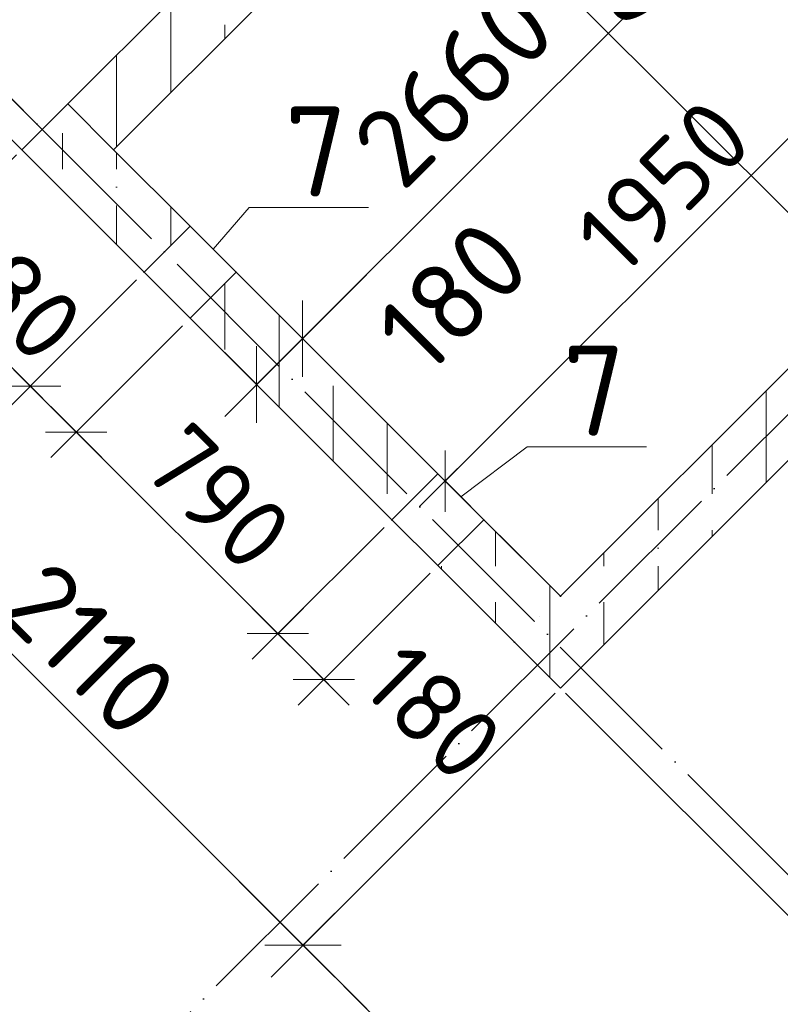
# Model space of a CAD drawing. Header units: millimetres. Extents: x -3495 to 112233, y -3287 to 47686.
# Tile 5 of 43: x 11132 to 13239, y 10686 to 13415. Entities that reach past the tile are written whole.
import ezdxf

# ---------------------------------------------------------------- set-up
doc = ezdxf.new("R2010")
doc.units = ezdxf.units.MM
doc.header["$PDMODE"] = 65
for name, pattern in [('______11', [500, 400, -50, 0, -50]), ('______5', [1100, 800, -100, 100, -100]), ('______9', [100, 0, -100])]:
    doc.linetypes.add(name, pattern=pattern)
for name, color, linetype, lineweight in [('Standard', 7, 'Continuous', 25), ('Макрос окна_ общее', 7, 'Continuous', 13), ('Ограждение_ 2D надпись', 7, 'Continuous', 13), ('Размерная линия_ общее', 7, 'Continuous', 13), ('Размерная линия_ общее_1', 7, 'Continuous', 13), ('Стена_ общее', 7, 'Continuous', 35)]:
    doc.layers.add(name, color=color, linetype=linetype, lineweight=lineweight)
doc.layers.add('Осевая линия_ общее', color=7, linetype='______5', lineweight=13, true_color=0xa0a0a0)
doc.styles.add('ISOCPEUR', font='isocpeur.ttf')
doc.dimstyles.new('DIMSTYLE_11', dxfattribs={"dimtxt": 200, "dimasz": 200, "dimexe": 0, "dimexo": 0, "dimgap": 100, "dimtad": 0, "dimdec": 0, "dimrnd": 5, "dimzin": 12, "dimdsep": 46, "dimtxsty": 'ISOCPEUR', "dimblk1": 'ALL_ML_STRICH', "dimblk2": 'ALL_ML_STRICH', "dimsah": 1, "dimcen": 0, "dimclrd": 7, "dimclre": 256, "dimclrt": 7, "dimadec": 0, "dimazin": 0, "dimtfac": 1, "dimtdec": 0, "dimtix": 1, "dimtmove": 2, "dimatfit": 3, "dimfxl": 0, "dimtvp": 1.2, "dimtzin": 0, "dimlwd": 0, "dimlwe": -3, "dimarcsym": 0})
doc.dimstyles.new('DIMSTYLE_12', dxfattribs={"dimtxt": 220, "dimasz": 250, "dimexe": 0, "dimexo": 0, "dimgap": 110, "dimtad": 0, "dimdec": 0, "dimrnd": 5, "dimzin": 12, "dimdsep": 46, "dimtxsty": 'ISOCPEUR', "dimblk1": 'ALL_ML_STRICH', "dimblk2": 'ALL_ML_STRICH', "dimsah": 1, "dimcen": 0, "dimclrd": 7, "dimclre": 256, "dimclrt": 7, "dimadec": 0, "dimazin": 0, "dimtfac": 1, "dimtdec": 0, "dimtix": 1, "dimtmove": 2, "dimatfit": 3, "dimfxl": 0, "dimtvp": 1.2, "dimtzin": 0, "dimlwd": 0, "dimlwe": -3, "dimarcsym": 0})
doc.dimstyles.new('DIMSTYLE_3', dxfattribs={"dimtxt": 220, "dimasz": 250, "dimexe": 0, "dimexo": 0, "dimgap": 110, "dimtad": 2, "dimdec": 0, "dimrnd": 5, "dimzin": 12, "dimdsep": 46, "dimtxsty": 'ISOCPEUR', "dimblk1": 'ALL_ML_STRICH', "dimblk2": 'ALL_ML_STRICH', "dimsah": 1, "dimcen": 0, "dimclrd": 7, "dimclre": 256, "dimclrt": 7, "dimadec": 0, "dimazin": 0, "dimtfac": 1, "dimtdec": 0, "dimtix": 1, "dimtmove": 2, "dimatfit": 3, "dimfxl": 0, "dimtzin": 0, "dimlwd": 0, "dimlwe": -3, "dimarcsym": 0})
doc.dimstyles.new('DIMSTYLE_5', dxfattribs={"dimtxt": 200, "dimasz": 200, "dimexe": 0, "dimexo": 0, "dimgap": 100, "dimtad": 2, "dimdec": 0, "dimrnd": 5, "dimzin": 12, "dimdsep": 46, "dimtxsty": 'ISOCPEUR', "dimblk1": 'ALL_ML_STRICH', "dimblk2": 'ALL_ML_STRICH', "dimsah": 1, "dimcen": 0, "dimclrd": 7, "dimclre": 256, "dimclrt": 7, "dimadec": 0, "dimazin": 0, "dimtfac": 1, "dimtdec": 0, "dimtix": 1, "dimtmove": 2, "dimatfit": 3, "dimfxl": 0, "dimtvp": 1.2, "dimtzin": 0, "dimlwd": 0, "dimlwe": -3, "dimarcsym": 0})
doc.dimstyles.new('DIMSTYLE_8', dxfattribs={"dimtxt": 220, "dimasz": 250, "dimexe": 0, "dimexo": 0, "dimgap": 110, "dimtad": 2, "dimdec": 0, "dimrnd": 5, "dimzin": 12, "dimdsep": 46, "dimtxsty": 'ISOCPEUR', "dimblk1": 'ALL_ML_STRICH', "dimblk2": 'ALL_ML_STRICH', "dimsah": 1, "dimcen": 0, "dimclrd": 7, "dimclre": 256, "dimclrt": 7, "dimadec": 0, "dimazin": 0, "dimtfac": 1, "dimtdec": 0, "dimtix": 1, "dimtmove": 2, "dimatfit": 3, "dimfxl": 0, "dimtvp": 1.2, "dimtzin": 0, "dimlwd": 0, "dimlwe": -3, "dimarcsym": 0})
doc.dimstyles.new('DIMSTYLE_9', dxfattribs={"dimtxt": 200, "dimasz": 200, "dimexe": 0, "dimexo": 0, "dimgap": 100, "dimtad": 2, "dimdec": 0, "dimrnd": 5, "dimzin": 12, "dimdsep": 46, "dimtxsty": 'ISOCPEUR', "dimblk1": 'ALL_ML_STRICH', "dimblk2": 'ALL_ML_STRICH', "dimsah": 1, "dimcen": 0, "dimclrd": 7, "dimclre": 256, "dimclrt": 7, "dimadec": 0, "dimazin": 0, "dimtfac": 1, "dimtdec": 0, "dimtix": 1, "dimtmove": 2, "dimatfit": 3, "dimfxl": 0, "dimtzin": 0, "dimlwd": 0, "dimlwe": -3, "dimarcsym": 0})
pattern_1 = [(90, (0, 0), (-300, 2e-14), [400, -50, 0, -50]), (90, (-150, 2e-14), (-300, 2e-14), [800, -100, 100, -100])]

# ---------------------------------------------------------------- blocks, each defined once
blk = doc.blocks.new('ALL_ML_STRICH')
at = {"color": 0, "linetype": 'ByBlock', "lineweight": -2}
for p, q in [((0, -0.5), (0, 0.5)), ((-0.3, -0.3), (0.3, 0.3)), ((-1, 0), (0.5, 0))]:
    blk.add_line(p, q, dxfattribs=at)
blk = doc.blocks.new('*D75')
at = {"layer": 'DEFPOINTS', "color": 7, "linetype": 'Continuous', "lineweight": 13, "transparency": 33554687}
for p in [(10499.3, 13692.6), (11229.5, 13075.5), (11172.9, 13018.9)]:
    blk.add_point(p, dxfattribs=at)
at = {"layer": 'Размерная линия_ общее', "color": 7, "linetype": 'Continuous', "lineweight": -2, "transparency": 33554687}
blk.add_line((10499.3, 13692.6), (10555.8, 13749.1), dxfattribs=at)
at = {"layer": 'Размерная линия_ общее', "color": 253, "linetype": 'Continuous', "lineweight": -2, "true_color": 0xa0a0a0, "transparency": 33554687}
for p, q in [((11215.4, 13089.6), (10555.8, 13749.1)), ((11158.8, 13033), (10499.3, 13692.6))]:
    blk.add_line(p, q, dxfattribs=at)
at = {"layer": 'Размерная линия_ общее', "color": 7, "linetype": 'Continuous', "lineweight": 13, "transparency": 33554687, "xscale": 250, "yscale": 250, "zscale": 250}
for p, rotation in [((10499.3, 13692.6), 224.9999999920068), ((10555.8, 13749.1), 44.99999999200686)]:
    blk.add_blockref('ALL_ML_STRICH', p, dxfattribs=dict(at, rotation=rotation))
at = {"layer": 'Размерная линия_ общее', "color": 7, "linetype": 'Continuous', "lineweight": 13, "transparency": 33554687, "insert": (10228, 13650.8), "char_height": 220, "width": 440, "attachment_point": 5, "rotation": 45, "style": 'ISOCPEUR'}
blk.add_mtext('\\A1;{80}', dxfattribs=at)
blk = doc.blocks.new('*D76')
at = {"layer": 'DEFPOINTS', "color": 7, "linetype": 'Continuous', "lineweight": 13, "transparency": 33554687}
for p in [(11961.4, 13878), (10555.8, 13749.1), (11229.5, 13075.5)]:
    blk.add_point(p, dxfattribs=at)
at = {"layer": 'Размерная линия_ общее', "color": 7, "linetype": 'Continuous', "lineweight": -2, "transparency": 33554687}
blk.add_line((10555.8, 13749.1), (11323, 14516.3), dxfattribs=at)
at = {"layer": 'Размерная линия_ общее', "color": 253, "linetype": 'Continuous', "lineweight": -2, "true_color": 0xa0a0a0, "transparency": 33554687}
for p, q in [((11947.2, 13892.2), (11323, 14516.3)), ((11215.4, 13089.6), (10555.8, 13749.1))]:
    blk.add_line(p, q, dxfattribs=at)
at = {"layer": 'Размерная линия_ общее', "color": 7, "linetype": 'Continuous', "lineweight": 13, "transparency": 33554687, "xscale": 250, "yscale": 250, "zscale": 250}
for p, rotation in [((11323, 14516.3), 44.99999999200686), ((10555.8, 13749.1), 224.9999999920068)]:
    blk.add_blockref('ALL_ML_STRICH', p, dxfattribs=dict(at, rotation=rotation))
at = {"layer": 'Размерная линия_ общее', "color": 7, "linetype": 'Continuous', "lineweight": 13, "transparency": 33554687, "insert": (10849.6, 14269.2), "char_height": 220, "width": 880, "attachment_point": 5, "rotation": 45, "style": 'ISOCPEUR'}
blk.add_mtext('\\A1;{1085}', dxfattribs=at)
blk = doc.blocks.new('СЛОЖНЫЙ_ОБЪЕКТ_1')
at = {"layer": 'Осевая линия_ общее', "color": 253, "linetype": '______11', "lineweight": -3, "true_color": 0xa0a0a0, "transparency": 33554687}
for p, q in [((3543.2, 2603.2), (20704.7, 19764.7)), ((15387.3, 8917.7), (8924.3, 15380.6))]:
    blk.add_line(p, q, dxfattribs=at)
blk = doc.blocks.new('*D123')
at = {"layer": 'DEFPOINTS', "color": 7, "linetype": 'Continuous', "lineweight": 13, "transparency": 33554687}
for p in [(12534.1, 14196.2), (12239.1, 13901.2), (13986.8, 13174.1)]:
    blk.add_point(p, dxfattribs=at)
at = {"layer": 'Размерная линия_ общее', "color": 253, "linetype": 'Continuous', "lineweight": -2, "true_color": 0xa0a0a0, "transparency": 33554687}
for p, q in [((12520, 14182.1), (12239.1, 13901.2)), ((13972.7, 13159.9), (13476.5, 12663.7))]:
    blk.add_line(p, q, dxfattribs=at)
at = {"layer": 'Размерная линия_ общее', "color": 7, "linetype": 'Continuous', "lineweight": -2, "transparency": 33554687}
blk.add_line((12239.1, 13901.2), (13476.5, 12663.7), dxfattribs=at)
at = {"layer": 'Размерная линия_ общее', "color": 7, "linetype": 'Continuous', "lineweight": 13, "transparency": 33554687, "yscale": 250, "zscale": 250}
for p, xscale, rotation in [((12239.1, 13901.2), 250.0000000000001, 135.0000000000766), ((13476.5, 12663.7), 250, 315.0000000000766)]:
    blk.add_blockref('ALL_ML_STRICH', p, dxfattribs=dict(at, xscale=xscale, rotation=rotation))
at = {"layer": 'Размерная линия_ общее', "color": 7, "linetype": 'Continuous', "lineweight": 13, "transparency": 33554687, "insert": (12711.4, 13655.1), "char_height": 220, "width": 880, "attachment_point": 5, "rotation": 315, "style": 'ISOCPEUR'}
blk.add_mtext('\\A1;{1750}', dxfattribs=at)
blk = doc.blocks.new('*D125')
at = {"layer": 'DEFPOINTS', "color": 7, "linetype": 'Continuous', "lineweight": 13, "transparency": 33554687}
for p in [(11123.4, 13040.1), (10821.7, 12738.4), (11477, 12714.8)]:
    blk.add_point(p, dxfattribs=at)
at = {"layer": 'Размерная линия_ общее_1', "color": 253, "linetype": 'Continuous', "lineweight": -2, "true_color": 0xa0a0a0, "transparency": 33554687}
for p, q in [((11102.2, 13018.9), (10821.7, 12738.4)), ((11455.8, 12693.6), (11161.1, 12399))]:
    blk.add_line(p, q, dxfattribs=at)
at = {"layer": 'Размерная линия_ общее_1', "color": 7, "linetype": 'Continuous', "lineweight": -2, "transparency": 33554687}
blk.add_line((10821.7, 12738.4), (11161.1, 12399), dxfattribs=at)
at = {"layer": 'Размерная линия_ общее_1', "color": 7, "linetype": 'Continuous', "lineweight": 13, "transparency": 33554687, "xscale": 200, "yscale": 200, "zscale": 200}
for p, rotation in [((10821.7, 12738.4), 135.0000000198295), ((11161.1, 12399), 315.0000000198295)]:
    blk.add_blockref('ALL_ML_STRICH', p, dxfattribs=dict(at, rotation=rotation))
at = {"layer": 'Размерная линия_ общее_1', "color": 7, "linetype": 'Continuous', "lineweight": 13, "transparency": 33554687, "insert": (11097.5, 12674.7), "char_height": 200, "width": 600, "attachment_point": 5, "rotation": 315, "style": 'ISOCPEUR'}
blk.add_mtext('\\A1;{480}', dxfattribs=at)
blk = doc.blocks.new('*D126')
at = {"layer": 'DEFPOINTS', "color": 7, "linetype": 'Continuous', "lineweight": 13, "transparency": 33554687}
for p in [(11477, 12714.8), (11604.3, 12587.6), (11161.1, 12399)]:
    blk.add_point(p, dxfattribs=at)
at = {"layer": 'Размерная линия_ общее_1', "color": 253, "linetype": 'Continuous', "lineweight": -2, "true_color": 0xa0a0a0, "transparency": 33554687}
for p, q in [((11455.8, 12693.6), (11161.1, 12399)), ((11583.1, 12566.3), (11288.4, 12271.7))]:
    blk.add_line(p, q, dxfattribs=at)
at = {"layer": 'Размерная линия_ общее_1', "color": 7, "linetype": 'Continuous', "lineweight": -2, "transparency": 33554687}
blk.add_line((11161.1, 12399), (11288.4, 12271.7), dxfattribs=at)
at = {"layer": 'Размерная линия_ общее_1', "color": 7, "linetype": 'Continuous', "lineweight": 13, "transparency": 33554687, "xscale": 200, "yscale": 200, "zscale": 200}
for p, rotation in [((11161.1, 12399), 135.0000000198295), ((11288.4, 12271.7), 315.0000000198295)]:
    blk.add_blockref('ALL_ML_STRICH', p, dxfattribs=dict(at, rotation=rotation))
at = {"layer": 'Размерная линия_ общее_1', "color": 7, "linetype": 'Continuous', "lineweight": 13, "transparency": 33554687, "insert": (10899, 12379.6), "char_height": 200, "width": 600, "attachment_point": 5, "rotation": 315, "style": 'ISOCPEUR'}
blk.add_mtext('\\A1;{180}', dxfattribs=at)
blk = doc.blocks.new('*D127')
at = {"layer": 'DEFPOINTS', "color": 7, "linetype": 'Continuous', "lineweight": 13, "transparency": 33554687}
for p in [(11604.3, 12587.6), (11288.4, 12271.7), (12162.9, 12028.9)]:
    blk.add_point(p, dxfattribs=at)
at = {"layer": 'Размерная линия_ общее_1', "color": 253, "linetype": 'Continuous', "lineweight": -2, "true_color": 0xa0a0a0, "transparency": 33554687}
for p, q in [((11583.1, 12566.3), (11288.4, 12271.7)), ((12141.7, 12007.7), (11847, 11713.1))]:
    blk.add_line(p, q, dxfattribs=at)
at = {"layer": 'Размерная линия_ общее_1', "color": 7, "linetype": 'Continuous', "lineweight": -2, "transparency": 33554687}
blk.add_line((11288.4, 12271.7), (11847, 11713.1), dxfattribs=at)
at = {"layer": 'Размерная линия_ общее_1', "color": 7, "linetype": 'Continuous', "lineweight": 13, "transparency": 33554687, "xscale": 200, "yscale": 200, "zscale": 200}
for p, rotation in [((11288.4, 12271.7), 135.0000000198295), ((11847, 11713.1), 315.0000000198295)]:
    blk.add_blockref('ALL_ML_STRICH', p, dxfattribs=dict(at, rotation=rotation))
at = {"layer": 'Размерная линия_ общее_1', "color": 7, "linetype": 'Continuous', "lineweight": 13, "transparency": 33554687, "insert": (11680.8, 12091.4), "char_height": 200, "width": 600, "attachment_point": 5, "rotation": 315, "style": 'ISOCPEUR'}
blk.add_mtext('\\A1;{790}', dxfattribs=at)
blk = doc.blocks.new('*D128')
at = {"layer": 'DEFPOINTS', "color": 7, "linetype": 'Continuous', "lineweight": 13, "transparency": 33554687}
for p in [(12162.9, 12028.9), (12290.2, 11901.7), (11847, 11713.1)]:
    blk.add_point(p, dxfattribs=at)
at = {"layer": 'Размерная линия_ общее_1', "color": 253, "linetype": 'Continuous', "lineweight": -2, "true_color": 0xa0a0a0, "transparency": 33554687}
for p, q in [((12141.7, 12007.7), (11847, 11713.1)), ((12268.9, 11880.4), (11974.3, 11585.8))]:
    blk.add_line(p, q, dxfattribs=at)
at = {"layer": 'Размерная линия_ общее_1', "color": 7, "linetype": 'Continuous', "lineweight": -2, "transparency": 33554687}
blk.add_line((11847, 11713.1), (11974.3, 11585.8), dxfattribs=at)
at = {"layer": 'Размерная линия_ общее_1', "color": 7, "linetype": 'Continuous', "lineweight": 13, "transparency": 33554687, "xscale": 200, "yscale": 200, "zscale": 200}
for p, rotation in [((11847, 11713.1), 135.0000000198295), ((11974.3, 11585.8), 315.0000000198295)]:
    blk.add_blockref('ALL_ML_STRICH', p, dxfattribs=dict(at, rotation=rotation))
at = {"layer": 'Размерная линия_ общее_1', "color": 7, "linetype": 'Continuous', "lineweight": 13, "transparency": 33554687, "insert": (12277.8, 11495.4), "char_height": 200, "width": 600, "attachment_point": 5, "rotation": 315, "style": 'ISOCPEUR'}
blk.add_mtext('\\A1;{180}', dxfattribs=at)
blk = doc.blocks.new('*D142')
at = {"layer": 'DEFPOINTS', "color": 7, "linetype": 'Continuous', "lineweight": 13, "transparency": 33554687}
for p in [(13867, 12799.7), (12629.6, 11562.2), (13349.7, 10842.2)]:
    blk.add_point(p, dxfattribs=at)
at = {"layer": 'Размерная линия_ общее', "color": 253, "linetype": 'Continuous', "lineweight": -2, "true_color": 0xa0a0a0, "transparency": 33554687}
for p, q in [((13881.1, 12785.5), (14587.1, 12079.6)), ((12643.7, 11548.1), (13349.7, 10842.2))]:
    blk.add_line(p, q, dxfattribs=at)
at = {"layer": 'Размерная линия_ общее', "color": 7, "linetype": 'Continuous', "lineweight": -2, "transparency": 33554687}
blk.add_line((13349.7, 10842.2), (14587.1, 12079.6), dxfattribs=at)
at = {"layer": 'Размерная линия_ общее', "color": 7, "linetype": 'Continuous', "lineweight": 13, "transparency": 33554687, "xscale": 250, "yscale": 250, "zscale": 250}
for p, rotation in [((14587.1, 12079.6), 44.99999999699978), ((13349.7, 10842.2), 224.9999999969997)]:
    blk.add_blockref('ALL_ML_STRICH', p, dxfattribs=dict(at, rotation=rotation))
at = {"layer": 'Размерная линия_ общее', "color": 7, "linetype": 'Continuous', "lineweight": 13, "transparency": 33554687, "insert": (13878.6, 11597.3), "char_height": 220, "width": 880, "attachment_point": 5, "rotation": 45, "style": 'ISOCPEUR'}
blk.add_mtext('\\A1;{1750}', dxfattribs=at)
blk = doc.blocks.new('*D153')
at = {"layer": 'DEFPOINTS', "color": 7, "linetype": 'Continuous', "lineweight": 13, "transparency": 33554687}
for p in [(11823.5, 12622.9), (11788.3, 12403.5), (11976.1, 12215.7)]:
    blk.add_point(p, dxfattribs=at)
at = {"layer": 'Размерная линия_ общее', "color": 253, "linetype": 'Continuous', "lineweight": -2, "true_color": 0xa0a0a0, "transparency": 33554687}
for p, q in [((11837.6, 12608.8), (11915.6, 12530.7)), ((11990.3, 12201.5), (11788.3, 12403.5))]:
    blk.add_line(p, q, dxfattribs=at)
at = {"layer": 'Размерная линия_ общее', "color": 7, "linetype": 'Continuous', "lineweight": -2, "transparency": 33554687}
blk.add_line((11788.3, 12403.5), (11915.6, 12530.7), dxfattribs=at)
at = {"layer": 'Размерная линия_ общее', "color": 7, "linetype": 'Continuous', "lineweight": 13, "transparency": 33554687, "xscale": 250, "yscale": 250, "zscale": 250}
for p, rotation in [((11915.6, 12530.7), 44.99999999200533), ((11788.3, 12403.5), 224.9999999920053)]:
    blk.add_blockref('ALL_ML_STRICH', p, dxfattribs=dict(at, rotation=rotation))
at = {"layer": 'Размерная линия_ общее', "color": 7, "linetype": 'Continuous', "lineweight": 13, "transparency": 33554687, "insert": (12331.3, 12647.8), "char_height": 220, "width": 660, "attachment_point": 5, "rotation": 45, "style": 'ISOCPEUR'}
blk.add_mtext('\\A1;{180}', dxfattribs=at)
blk = doc.blocks.new('*D154')
at = {"layer": 'DEFPOINTS', "color": 7, "linetype": 'Continuous', "lineweight": 13, "transparency": 33554687}
for p in [(13704.4, 14503.8), (11823.5, 12622.9), (11915.6, 12530.7)]:
    blk.add_point(p, dxfattribs=at)
at = {"layer": 'Размерная линия_ общее', "color": 253, "linetype": 'Continuous', "lineweight": -2, "true_color": 0xa0a0a0, "transparency": 33554687}
for p, q in [((13718.5, 14489.7), (13796.5, 14411.7)), ((11837.6, 12608.8), (11915.6, 12530.7))]:
    blk.add_line(p, q, dxfattribs=at)
at = {"layer": 'Размерная линия_ общее', "color": 7, "linetype": 'Continuous', "lineweight": -2, "transparency": 33554687}
blk.add_line((11915.6, 12530.7), (13796.5, 14411.7), dxfattribs=at)
at = {"layer": 'Размерная линия_ общее', "color": 7, "linetype": 'Continuous', "lineweight": 13, "transparency": 33554687, "xscale": 250, "yscale": 250, "zscale": 250}
for p, rotation in [((13796.5, 14411.7), 44.99999999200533), ((11915.6, 12530.7), 224.9999999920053)]:
    blk.add_blockref('ALL_ML_STRICH', p, dxfattribs=dict(at, rotation=rotation))
at = {"layer": 'Размерная линия_ общее', "color": 7, "linetype": 'Continuous', "lineweight": 13, "transparency": 33554687, "insert": (12334.4, 13231), "char_height": 220, "width": 880, "attachment_point": 5, "rotation": 45, "style": 'ISOCPEUR'}
blk.add_mtext('\\A1;{2660}', dxfattribs=at)
blk = doc.blocks.new('*D365')
at = {"layer": 'DEFPOINTS', "color": 7, "linetype": 'Continuous', "lineweight": 13, "transparency": 33554687}
for p in [(11137.6, 13054.2), (10424.8, 12341.5), (12629.6, 11562.2)]:
    blk.add_point(p, dxfattribs=at)
at = {"layer": 'Размерная линия_ общее', "color": 253, "linetype": 'Continuous', "lineweight": -2, "true_color": 0xa0a0a0, "transparency": 33554687}
for p, q in [((11123.4, 13040.1), (10424.8, 12341.5)), ((12615.4, 11548.1), (11916.8, 10849.5))]:
    blk.add_line(p, q, dxfattribs=at)
at = {"layer": 'Размерная линия_ общее', "color": 7, "linetype": 'Continuous', "lineweight": -2, "transparency": 33554687}
blk.add_line((10424.8, 12341.5), (11916.8, 10849.5), dxfattribs=at)
at = {"layer": 'Размерная линия_ общее', "color": 7, "linetype": 'Continuous', "lineweight": 13, "transparency": 33554687, "yscale": 250, "zscale": 250}
for p, xscale, rotation in [((10424.8, 12341.5), 250.0000000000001, 134.999999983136), ((11916.8, 10849.5), 250, 314.9999999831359)]:
    blk.add_blockref('ALL_ML_STRICH', p, dxfattribs=dict(at, xscale=xscale, rotation=rotation))
at = {"layer": 'Размерная линия_ общее', "color": 7, "linetype": 'Continuous', "lineweight": 13, "transparency": 33554687, "insert": (11322.8, 11669.7), "char_height": 220, "width": 880, "attachment_point": 5, "rotation": 315, "style": 'ISOCPEUR'}
blk.add_mtext('\\A1;{2110}', dxfattribs=at)
blk = doc.blocks.new('*D366')
at = {"layer": 'DEFPOINTS', "color": 7, "linetype": 'Continuous', "lineweight": 13, "transparency": 33554687}
for p in [(12629.6, 11562.2), (11916.8, 10849.5), (14418.5, 9773.3)]:
    blk.add_point(p, dxfattribs=at)
at = {"layer": 'Размерная линия_ общее', "color": 253, "linetype": 'Continuous', "lineweight": -2, "true_color": 0xa0a0a0, "transparency": 33554687}
for p, q in [((12615.4, 11548.1), (11916.8, 10849.5)), ((14404.4, 9759.1), (13705.8, 9060.5))]:
    blk.add_line(p, q, dxfattribs=at)
at = {"layer": 'Размерная линия_ общее', "color": 7, "linetype": 'Continuous', "lineweight": -2, "transparency": 33554687}
blk.add_line((11916.8, 10849.5), (13705.8, 9060.5), dxfattribs=at)
at = {"layer": 'Размерная линия_ общее', "color": 7, "linetype": 'Continuous', "lineweight": 13, "transparency": 33554687, "yscale": 250, "zscale": 250}
for p, xscale, rotation in [((11916.8, 10849.5), 250.0000000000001, 134.999999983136), ((13705.8, 9060.5), 250, 314.9999999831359)]:
    blk.add_blockref('ALL_ML_STRICH', p, dxfattribs=dict(at, xscale=xscale, rotation=rotation))
at = {"layer": 'Размерная линия_ общее', "color": 7, "linetype": 'Continuous', "lineweight": 13, "transparency": 33554687, "insert": (12932.2, 10060.4), "char_height": 220, "width": 880, "attachment_point": 5, "rotation": 315, "style": 'ISOCPEUR'}
blk.add_mtext('\\A1;{2530}', dxfattribs=at)
blk = doc.blocks.new('*D380')
at = {"layer": 'DEFPOINTS', "color": 7, "linetype": 'Continuous', "lineweight": 13, "transparency": 33554687}
for p in [(13689.4, 13514.7), (14008.4, 13195.7), (12629.6, 11816.8)]:
    blk.add_point(p, dxfattribs=at)
at = {"layer": 'Размерная линия_ общее_1', "color": 7, "linetype": 'Continuous', "lineweight": -2, "transparency": 33554687}
blk.add_line((13689.4, 13514.7), (12310.5, 12135.9), dxfattribs=at)
at = {"layer": 'Размерная линия_ общее_1', "color": 253, "linetype": 'Continuous', "lineweight": -2, "true_color": 0xa0a0a0, "transparency": 33554687}
for p, q in [((13987.2, 13216.9), (13689.4, 13514.7)), ((12608.4, 11838), (12310.5, 12135.9))]:
    blk.add_line(p, q, dxfattribs=at)
at = {"layer": 'Размерная линия_ общее_1', "color": 7, "linetype": 'Continuous', "lineweight": 13, "transparency": 33554687, "yscale": 200, "zscale": 200}
for p, xscale, rotation in [((13689.4, 13514.7), 200, 45.00000000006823), ((12310.5, 12135.9), 200.0000000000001, 225.0000000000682)]:
    blk.add_blockref('ALL_ML_STRICH', p, dxfattribs=dict(at, xscale=xscale, rotation=rotation))
at = {"layer": 'Размерная линия_ общее_1', "color": 7, "linetype": 'Continuous', "lineweight": 13, "transparency": 33554687, "insert": (12915.1, 12952.6), "char_height": 200, "width": 800, "attachment_point": 5, "rotation": 45, "style": 'ISOCPEUR'}
blk.add_mtext('\\A1;{1950}', dxfattribs=at)

msp = doc.modelspace()

# ---------------------------------------------------------------- hatches: boundary and pattern name
at = {"layer": 'Стена_ общее', "linetype": 'Continuous', "lineweight": 18, "transparency": 33554687}
h = msp.add_hatch(dxfattribs=at)
h.set_pattern_fill('__________541', scale=100, style=0, pattern_type=2)
h.set_pattern_definition(pattern_1)
h.paths.add_polyline_path([(11392.1, 13054.2), (12088.6, 13750.7), (11961.4, 13878), (11264.9, 13181.5)], flags=0)
h = msp.add_hatch(dxfattribs=at)
h.set_pattern_fill('__________541', scale=100, style=0, pattern_type=2)
h.set_pattern_definition(pattern_1)
h.paths.add_polyline_path([(12629.6, 11562.2), (14135.7, 13068.4), (14008.4, 13195.7), (12502.3, 11689.5)], flags=0)
h = msp.add_hatch(dxfattribs=at)
h.set_pattern_fill('__________541', scale=100, style=0, pattern_type=2)
h.set_pattern_definition(pattern_1)
h.paths.add_polyline_path([(11604.3, 12842.1), (11264.9, 13181.5), (11137.6, 13054.2), (11477, 12714.8)], flags=0)
h = msp.add_hatch(dxfattribs=at)
h.set_pattern_fill('__________541', scale=100, style=0, pattern_type=2)
h.set_pattern_definition(pattern_1)
h.paths.add_polyline_path([(12290.2, 12156.2), (11731.5, 12714.8), (11604.3, 12587.6), (12162.9, 12028.9)], flags=0)
h = msp.add_hatch(dxfattribs=at)
h.set_pattern_fill('__________541', scale=100, style=0, pattern_type=2)
h.set_pattern_definition(pattern_1)
h.paths.add_polyline_path([(12629.6, 11816.8), (12417.4, 12028.9), (12290.2, 11901.7), (12502.3, 11689.5)], flags=0)

# ---------------------------------------------------------------- linework, layer by layer
at = {"layer": 'Макрос окна_ общее', "color": 7, "linetype": 'Continuous', "lineweight": -3, "transparency": 33554687}
for p, q in [((11731.5, 12714.8), (11604.3, 12842.1)), ((11477, 12714.8), (11604.3, 12587.6)), ((12417.4, 12028.9), (12290.2, 12156.2)), ((12162.9, 12028.9), (12290.2, 11901.7))]:
    msp.add_line(p, q, dxfattribs=at)
at = {"layer": 'Ограждение_ 2D надпись', "color": 7, "linetype": 'Continuous', "lineweight": 13, "transparency": 33554687}
for points in [[(11667.9, 12778.5), (11767.7, 12894.1), (12097.7, 12894.1)], [(12353.8, 12092.6), (12538, 12231), (12868, 12231)]]:
    msp.add_lwpolyline(points, dxfattribs=at)
at = {"layer": 'Стена_ общее', "color": 7, "linetype": 'Continuous', "lineweight": 35, "transparency": 33554687}
for p, q in [((11961.4, 13878), (11264.9, 13181.5)), ((11392.1, 13054.2), (12088.6, 13750.7)), ((14008.4, 13195.7), (12629.6, 11816.8)), ((11264.9, 13181.5), (11137.6, 13054.2)), ((11264.9, 13181.5), (11392.1, 13054.2)), ((11392.1, 13054.2), (11264.9, 13181.5)), ((11137.6, 13054.2), (11477, 12714.8)), ((11604.3, 12842.1), (11392.1, 13054.2)), ((11604.3, 12842.1), (11477, 12714.8)), ((12629.6, 11562.2), (13867, 12799.7)), ((11604.3, 12587.6), (11731.5, 12714.8)), ((12290.2, 12156.2), (11731.5, 12714.8)), ((11604.3, 12587.6), (12162.9, 12028.9)), ((12290.2, 12156.2), (12162.9, 12028.9)), ((12290.2, 11901.7), (12417.4, 12028.9)), ((12629.6, 11816.8), (12417.4, 12028.9)), ((12290.2, 11901.7), (12502.3, 11689.5)), ((12502.3, 11689.5), (12629.6, 11562.2))]:
    msp.add_line(p, q, dxfattribs=at)
at = {"layer": 'Стена_ общее', "color": 7, "linetype": '______9', "lineweight": -3, "transparency": 33554687}
for p, q in [((11731.5, 12714.8), (11604.3, 12842.1)), ((11731.5, 12714.8), (11604.3, 12842.1)), ((11477, 12714.8), (11604.3, 12587.6)), ((11477, 12714.8), (11604.3, 12587.6)), ((12417.4, 12028.9), (12290.2, 12156.2)), ((12417.4, 12028.9), (12290.2, 12156.2)), ((12162.9, 12028.9), (12290.2, 11901.7)), ((12162.9, 12028.9), (12290.2, 11901.7)), ((12502.3, 11689.5), (12629.6, 11816.8)), ((12629.6, 11816.8), (12502.3, 11689.5))]:
    msp.add_line(p, q, dxfattribs=at)

# ---------------------------------------------------------------- block references
at = {"layer": 'Осевая линия_ общее', "color": 253, "linetype": '______11', "lineweight": -3, "true_color": 0xa0a0a0, "transparency": 33554687}
msp.add_blockref('СЛОЖНЫЙ_ОБЪЕКТ_1', (0, 0), dxfattribs=at)

# ---------------------------------------------------------------- texts
at = {"layer": 'Standard', "color": 7, "linetype": 'Continuous', "lineweight": 25, "transparency": 33554687, "char_height": 250, "width": 272.222, "attachment_point": 7, "style": 'ISOCPEUR'}
for insert in [(11865.4, 12924.8), (12635.8, 12261.7)]:
    msp.add_mtext('\\A1;{\\fISOCPEUR|i0|b0;\\H250.000000;\\W1.000000;\\C7;7}\\P', dxfattribs=dict(at, insert=insert))

# ---------------------------------------------------------------- dimensions: what is measured, and where the dimension line sits
at = {"layer": 'Размерная линия_ общее', "color": 7, "linetype": 'Continuous', "lineweight": 13, "transparency": 33554687}
for base, p1, p2, angle, dimstyle, picture, middle in [((11323, 14516.3), (11215.4, 13089.6), (11947.2, 13892.2), 45, 'DIMSTYLE_3', '*D76', (10849.6, 14269.2)), ((13796.5, 14411.7), (11837.6, 12608.8), (13718.5, 14489.7), 45, 'DIMSTYLE_3', '*D154', (12334.4, 13231)), ((13476.5, 12663.7), (12520, 14182.1), (13972.7, 13159.9), 315, 'DIMSTYLE_3', '*D123', (12711.4, 13655.1)), ((10555.8, 13749.1), (11158.8, 13033), (11215.4, 13089.6), 45, 'DIMSTYLE_8', '*D75', (10228, 13650.8)), ((11916.8, 10849.5), (11123.4, 13040.1), (12615.4, 11548.1), 315, 'DIMSTYLE_3', '*D365', (11322.8, 11669.7)), ((11915.6, 12530.7), (11990.3, 12201.5), (11837.6, 12608.8), 45, 'DIMSTYLE_12', '*D153', (12331.3, 12647.8)), ((14587.1, 12079.6), (12643.7, 11548.1), (13881.1, 12785.5), 45, 'DIMSTYLE_3', '*D142', (13878.6, 11597.3)), ((13705.8, 9060.5), (12615.4, 11548.1), (14404.4, 9759.1), 315, 'DIMSTYLE_3', '*D366', (12932.2, 10060.4))]:
    dim = msp.add_linear_dim(base=base, p1=p1, p2=p2, angle=angle, dimstyle=dimstyle, override={"dimpost": '<>', "dimclrd": 7, "dimclre": 253, "dimclrt": 7, "dimlwd": 0, "dimlwe": 65533}, dxfattribs=at)
    dim.commit()
    dim.dimension.update_dxf_attribs({"geometry": picture, "text_midpoint": middle, "dimtype": 160})
at = {"layer": 'Размерная линия_ общее_1', "color": 7, "linetype": 'Continuous', "lineweight": 13, "transparency": 33554687}
for base, p1, p2, angle, dimstyle, picture, middle in [((12310.5, 12135.9), (13987.2, 13216.9), (12608.4, 11838), 225, 'DIMSTYLE_9', '*D380', (12915.1, 12952.6)), ((11161.1, 12399), (11102.2, 13018.9), (11455.8, 12693.6), 315, 'DIMSTYLE_5', '*D125', (11097.5, 12674.7)), ((11288.4, 12271.7), (11455.8, 12693.6), (11583.1, 12566.3), 315, 'DIMSTYLE_11', '*D126', (10899, 12379.6)), ((11847, 11713.1), (11583.1, 12566.3), (12141.7, 12007.7), 315, 'DIMSTYLE_9', '*D127', (11680.8, 12091.4)), ((11974.3, 11585.8), (12141.7, 12007.7), (12268.9, 11880.4), 315, 'DIMSTYLE_5', '*D128', (12277.8, 11495.4))]:
    dim = msp.add_linear_dim(base=base, p1=p1, p2=p2, angle=angle, dimstyle=dimstyle, override={"dimpost": '<>', "dimclrd": 7, "dimclre": 253, "dimclrt": 7, "dimlwd": 0, "dimlwe": 65533}, dxfattribs=at)
    dim.commit()
    dim.dimension.update_dxf_attribs({"geometry": picture, "text_midpoint": middle, "dimtype": 160})

doc.saveas('drawing.dxf')
